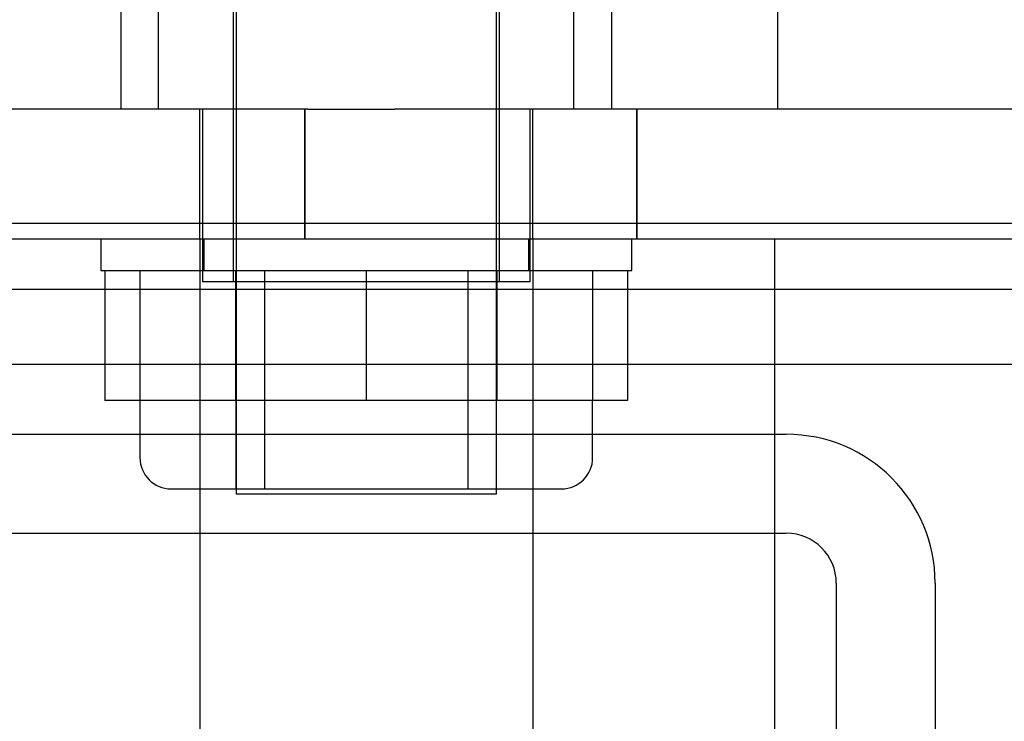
# Model space of a CAD drawing. Header units: inches. Extents: x 1 to 240, y -1 to 159.
# Tile 7 of 108: x 78.372 to 79.318, y 28.855 to 29.529. Entities that reach past the tile are written whole.
import ezdxf
from ezdxf.enums import TextEntityAlignment as Align
from ezdxf.lldxf.tags import DXFTag

# ---------------------------------------------------------------- set-up
doc = ezdxf.new("R2010")
doc.units = ezdxf.units.IN
doc.header["$MEASUREMENT"] = 0
for name, color, linetype in [('COM43544', 7, 'Continuous'), ('COM55891', 7, 'Continuous'), ('COM56175', 7, 'Continuous'), ('COM70657-17', 7, 'Continuous'), ('Default', 7, 'Continuous'), ('HAN13060', 7, 'Continuous'), ('LOC13320', 7, 'Continuous'), ('NTS16699', 7, 'Continuous'), ('SPC87323', 7, 'Continuous'), ('STD21879', 7, 'Continuous'), ('WAM30029', 7, 'Continuous')]:
    doc.layers.add(name, color=color, linetype=linetype)
doc.styles.add('SEACAD_Times_New_Roman', font='times.ttf')
tags = doc.linetypes.add('HIDDEN2', pattern=[0.1875, 0.125, -0.0625]).pattern_tags.tags
tags[6:7] = [DXFTag(74, 4), DXFTag(75, 0), DXFTag(340, '0'), DXFTag(46, 0.0), DXFTag(50, 0.0), DXFTag(44, 0.0), DXFTag(45, 0.0)]
tags[4:5] = [DXFTag(74, 4), DXFTag(75, 0), DXFTag(340, '0'), DXFTag(46, 0.0), DXFTag(50, 0.0), DXFTag(44, 0.0), DXFTag(45, 0.0)]
doc.dimstyles.new('HAMMOND_(STH_-_240x160)', dxfattribs={"dimtxt": 1, "dimasz": 1.25, "dimexe": 0.5, "dimexo": 0.5, "dimgap": 0.25, "dimtad": 0, "dimtih": 1, "dimtoh": 1, "dimzin": 0, "dimdsep": 46, "dimtxsty": 'SEACAD_Times_New_Roman', "dimblk1": '_SE_FILLED', "dimblk2": '_SE_FILLED', "dimsah": 1, "dimcen": 0.5, "dimadec": 0, "dimazin": 0, "dimtfac": 0.8, "dimtofl": 0, "dimtmove": 0, "dimatfit": 3, "dimfxl": 1, "dimtolj": 1, "dimtzin": 0, "dimarcsym": 0})

# ---------------------------------------------------------------- blocks, each defined once
blk = doc.blocks.new('SE6')
at = {"layer": 'COM43544', "color": 7, "linetype": 'Continuous'}
blk.add_line((51.2117, 29.27032), (82.26851, 29.27032), dxfattribs=at)
at = {"layer": 'COM43544', "color": 7, "linetype": 'HIDDEN2'}
blk.add_line((51.2117, 29.19832), (82.26851, 29.19832), dxfattribs=at)
at = {"layer": 'COM55891', "color": 7, "linetype": 'HIDDEN2'}
for p, q in [((78.2015, 29.13094), (79.109, 29.13094)), ((77.639, 29.03594), (79.109, 29.03594)), ((79.157, 28.98794), (79.157, 27.63094)), ((79.252, 28.98794), (79.252, 27.63094))]:
    blk.add_line(p, q, dxfattribs=at)
for radius in [0.143, 0.048]:
    blk.add_arc((79.109, 28.98794), radius, 0, 90, dxfattribs=at)
at = {"layer": 'COM56175', "color": 7, "linetype": 'HIDDEN2'}
for p, q in [((78.6492, 29.44344), (78.21315, 29.44344)), ((78.64588, 29.44344), (78.64588, 29.31844)), ((78.64638, 29.44344), (78.64638, 29.31844)), ((78.6492, 29.44344), (78.73284, 29.44344)), ((79.44238, 29.44344), (78.73284, 29.44344)), ((78.96488, 29.44344), (78.96488, 29.31844)), ((78.96538, 29.44344), (78.96538, 29.31844)), ((78.6492, 29.31844), (78.21315, 29.31844)), ((78.73284, 29.31844), (78.6492, 29.31844)), ((79.44238, 29.31844), (78.73284, 29.31844))]:
    blk.add_line(p, q, dxfattribs=at)
at = {"layer": 'COM70657-17', "color": 7, "linetype": 'Continuous'}
blk.add_line((80.07127, 29.33344), (52.09046, 29.33344), dxfattribs=at)
at = {"layer": 'HAN13060', "color": 7, "linetype": 'HIDDEN2'}
for p, q in [((78.50581, 29.44344), (78.50581, 30.14544)), ((78.90495, 29.44344), (78.90495, 30.14544)), ((79.10088, 29.44344), (79.10088, 30.14544)), ((78.54538, 29.31844), (78.54538, 29.44344)), ((78.86538, 29.31844), (78.86538, 29.44344))]:
    blk.add_line(p, q, dxfattribs=at)
at = {"layer": 'LOC13320', "color": 7, "linetype": 'HIDDEN2'}
for p, q in [((78.57738, 29.99444), (78.57738, 29.27744)), ((78.83338, 29.27744), (78.83338, 29.99444)), ((78.46938, 29.54344), (78.46938, 29.44344)), ((78.94138, 29.44344), (78.94138, 29.54344)), ((78.54788, 29.44344), (78.54788, 29.27744)), ((78.86288, 29.27744), (78.86288, 29.44344)), ((78.86288, 29.27744), (78.54788, 29.27744))]:
    blk.add_line(p, q, dxfattribs=at)
at = {"layer": 'NTS16699', "color": 7, "linetype": 'HIDDEN2'}
for p, q in [((78.45423, 29.28844), (78.45423, 29.16344)), ((78.48788, 29.28844), (78.48788, 29.16344)), ((78.57981, 29.28844), (78.57981, 29.16344)), ((78.58038, 29.07844), (78.58038, 29.28844)), ((78.60743, 29.28844), (78.60743, 29.07844)), ((78.70538, 29.28844), (78.70538, 29.16344)), ((78.80333, 29.07844), (78.80333, 29.28844)), ((78.83038, 29.07844), (78.83038, 29.28844)), ((78.83095, 29.28844), (78.83095, 29.16344)), ((78.92288, 29.28844), (78.92288, 29.16344)), ((78.95653, 29.28844), (78.95653, 29.16344)), ((78.51702, 29.16344), (78.45423, 29.16344)), ((78.48788, 29.16344), (78.48788, 29.10844)), ((78.57981, 29.16344), (78.51702, 29.16344)), ((78.70538, 29.16344), (78.57981, 29.16344)), ((78.83095, 29.16344), (78.70538, 29.16344)), ((78.89374, 29.16344), (78.83095, 29.16344)), ((78.95653, 29.16344), (78.89374, 29.16344)), ((78.92288, 29.10844), (78.92288, 29.16344)), ((78.51788, 29.07844), (78.89288, 29.07844))]:
    blk.add_line(p, q, dxfattribs=at)
for centre, start, end in [((78.51788, 29.10844), 180, 270), ((78.89288, 29.10844), 270, 0)]:
    blk.add_arc(centre, 0.03, start, end, dxfattribs=at)
at = {"layer": 'SPC87323', "color": 7, "linetype": 'HIDDEN2'}
for p, q in [((78.54538, 29.31844), (78.54538, 28.28844)), ((78.86538, 29.31844), (78.86538, 28.28844)), ((79.09788, 28.41344), (79.09788, 29.31844))]:
    blk.add_line(p, q, dxfattribs=at)
at = {"layer": 'STD21879', "color": 7, "linetype": 'HIDDEN2'}
for p, q in [((78.58038, 30.04219), (78.58038, 29.07344)), ((78.83038, 29.07344), (78.83038, 30.04219)), ((78.83038, 29.07344), (78.58038, 29.07344))]:
    blk.add_line(p, q, dxfattribs=at)
at = {"layer": 'WAM30029', "color": 7, "linetype": 'HIDDEN2'}
for p, q in [((78.45038, 29.31844), (78.45038, 29.28844)), ((78.54913, 29.31844), (78.54913, 29.28844)), ((78.86163, 29.28844), (78.86163, 29.31844)), ((78.96038, 29.28844), (78.96038, 29.31844)), ((78.45038, 29.28844), (78.96038, 29.28844))]:
    blk.add_line(p, q, dxfattribs=at)
blk = doc.blocks.new('DMBLK3305')
at = {"layer": 'Default', "linetype": 'Continuous'}
for points in [[(78.89338, 37.47825), (78.89338, 37.06159), (80.14338, 37.26992)], [(83.66938, 37.47825), (82.41938, 37.26992), (83.66938, 37.06159)]]:
    blk.add_hatch(color=7, dxfattribs=at).paths.add_polyline_path(points)
at = {"layer": 'Default', "color": 7, "linetype": 'Continuous'}
for p, q in [((80.14338, 30.18544), (80.14338, 37.76992)), ((82.41938, 29.66232), (82.41938, 37.76992)), ((77.64338, 37.26992), (80.14338, 37.26992)), ((82.41938, 37.26992), (83.71829, 37.26992)), ((83.71829, 37.26992), (84.21829, 37.26992))]:
    blk.add_line(p, q, dxfattribs=at)
at = {"layer": 'Default', "color": 7, "linetype": 'Continuous', "style": 'SEACAD_Times_New_Roman'}
blk.add_text('2.28', height=1, dxfattribs=at).set_placement((84.56829, 37.76992), align=Align.TOP_LEFT)
blk = doc.blocks.new('_SE_FILLED')
at = {"color": 0}
blk.add_line((0, 0), (-1, 0), dxfattribs=at)
blk.add_solid([(0, 0), (-1, -0.1665), (-1, 0.1665), (0, 0)], dxfattribs=at)

msp = doc.modelspace()

# ---------------------------------------------------------------- block references
at = {"layer": 'Default'}
msp.add_blockref('SE6', (0, 0), dxfattribs=at)

# ---------------------------------------------------------------- dimensions: what is measured, and where the dimension line sits
at = {"layer": 'Default', "color": 7, "linetype": 'Continuous'}
dim = msp.add_linear_dim(base=(82.41938, 37.26992), p1=(80.14338, 29.68544), p2=(82.41938, 29.16232), text='\\A1;<>', dimstyle='HAMMOND_(STH_-_240x160)', override={"dimtmove": 1}, dxfattribs=at)
dim.commit()
dim.dimension.update_dxf_attribs({"geometry": 'DMBLK3305', "text_midpoint": (84.21829, 37.26992), "dimtype": 160})

doc.saveas('drawing.dxf')
